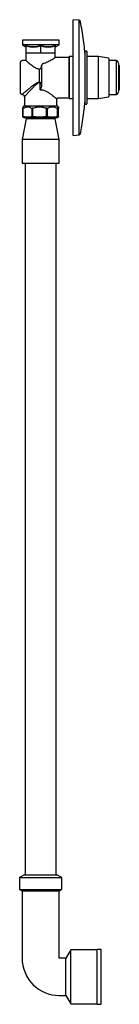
# Model space of a CAD drawing. Header units: millimetres. Extents: x 3807.36 to 3807.46, y 2078.51 to 2079.52.
import ezdxf

# ---------------------------------------------------------------- set-up
doc = ezdxf.new("R2010")
doc.units = ezdxf.units.MM
doc.layers.add('SANINDUSA', color=3, linetype='Continuous')

msp = doc.modelspace()

# ---------------------------------------------------------------- linework, layer by layer
at = {"layer": 'SANINDUSA'}
for p, q in [((3807.4191, 2079.5145), (3807.4132, 2079.515)), ((3807.4132, 2079.515), (3807.4132, 2079.515)), ((3807.4132, 2079.397), (3807.4132, 2079.515)), ((3807.4191, 2079.4558), (3807.4191, 2079.5145)), ((3807.3611, 2079.4943), (3807.3611, 2079.4893)), ((3807.3798, 2079.4943), (3807.3611, 2079.4943)), ((3807.3611, 2079.4893), (3807.3646, 2079.4873)), ((3807.3986, 2079.4893), (3807.3611, 2079.4893)), ((3807.3646, 2079.4873), (3807.3646, 2079.4874)), ((3807.3648, 2079.4881), (3807.3648, 2079.4813)), ((3807.3986, 2079.4943), (3807.3798, 2079.4943)), ((3807.3798, 2079.4881), (3807.3798, 2079.4813)), ((3807.3948, 2079.4813), (3807.3948, 2079.4881)), ((3807.3948, 2079.487), (3807.3951, 2079.4873)), ((3807.3951, 2079.4873), (3807.3986, 2079.4893)), ((3807.3986, 2079.4893), (3807.3986, 2079.4943)), ((3807.3648, 2079.4813), (3807.3648, 2079.4733)), ((3807.3648, 2079.4813), (3807.3723, 2079.4813)), ((3807.3723, 2079.4813), (3807.3798, 2079.4813)), ((3807.3798, 2079.4813), (3807.3873, 2079.4813)), ((3807.3873, 2079.4813), (3807.3948, 2079.4813)), ((3807.3948, 2079.4765), (3807.3948, 2079.4813)), ((3807.4132, 2079.4775), (3807.4088, 2079.4775)), ((3807.4088, 2079.4775), (3807.4088, 2079.4535)), ((3807.4269, 2079.483), (3807.4252, 2079.483)), ((3807.4252, 2079.429), (3807.4252, 2079.483)), ((3807.4387, 2079.4775), (3807.4272, 2079.4775)), ((3807.4492, 2079.4757), (3807.4389, 2079.4775)), ((3807.4389, 2079.4346), (3807.4389, 2079.4775)), ((3807.3648, 2079.4733), (3807.3613, 2079.4733)), ((3807.3808, 2079.4682), (3807.3808, 2079.4488)), ((3807.4088, 2079.4765), (3807.3948, 2079.4765)), ((3807.4088, 2079.4355), (3807.4088, 2079.4765)), ((3807.4088, 2079.4717), (3807.4088, 2079.4355)), ((3807.4088, 2079.4425), (3807.4088, 2079.4695)), ((3807.4575, 2079.4733), (3807.4498, 2079.4733)), ((3807.4575, 2079.454), (3807.4575, 2079.4733)), ((3807.4597, 2079.4704), (3807.4584, 2079.4728)), ((3807.4597, 2079.4703), (3807.4597, 2079.4704)), ((3807.3783, 2079.4647), (3807.3783, 2079.4515)), ((3807.3783, 2079.4515), (3807.379, 2079.4513)), ((3807.3783, 2079.4515), (3807.3787, 2079.4509)), ((3807.3793, 2079.4436), (3807.3793, 2079.4482)), ((3807.3807, 2079.4482), (3807.3808, 2079.4488)), ((3807.4088, 2079.4535), (3807.4088, 2079.4345)), ((3807.4191, 2079.3976), (3807.4191, 2079.4558)), ((3807.4575, 2079.4388), (3807.4575, 2079.454)), ((3807.3588, 2079.4417), (3807.3588, 2079.4413)), ((3807.3613, 2079.4393), (3807.361, 2079.4388)), ((3807.3801, 2079.4452), (3807.3793, 2079.4436)), ((3807.4498, 2079.4388), (3807.4575, 2079.4388)), ((3807.4584, 2079.4393), (3807.4597, 2079.4417)), ((3807.3624, 2079.4267), (3807.3618, 2079.4261)), ((3807.3632, 2079.4363), (3807.3632, 2079.4268)), ((3807.3964, 2079.4268), (3807.3964, 2079.434)), ((3807.3978, 2079.4261), (3807.3972, 2079.4267)), ((3807.3979, 2079.4355), (3807.4088, 2079.4355)), ((3807.4088, 2079.4345), (3807.4132, 2079.4345)), ((3807.4252, 2079.429), (3807.4269, 2079.429)), ((3807.4272, 2079.4345), (3807.4387, 2079.4345)), ((3807.4389, 2079.4346), (3807.4492, 2079.4364)), ((3807.3614, 2079.4247), (3807.3614, 2079.4166)), ((3807.3614, 2079.4166), (3807.3614, 2079.4166)), ((3807.3615, 2079.4165), (3807.3615, 2079.4165)), ((3807.3616, 2079.4247), (3807.3616, 2079.4166)), ((3807.3616, 2079.4166), (3807.3616, 2079.4166)), ((3807.3711, 2079.4248), (3807.371, 2079.4247)), ((3807.371, 2079.4166), (3807.371, 2079.4247)), ((3807.371, 2079.4166), (3807.3711, 2079.4166)), ((3807.3714, 2079.4248), (3807.3712, 2079.4248)), ((3807.3713, 2079.4165), (3807.3713, 2079.4165)), ((3807.3716, 2079.4247), (3807.3715, 2079.4248)), ((3807.3716, 2079.4166), (3807.3715, 2079.4166)), ((3807.3716, 2079.4247), (3807.3716, 2079.4166)), ((3807.3859, 2079.4248), (3807.3858, 2079.4247)), ((3807.3858, 2079.4166), (3807.3858, 2079.4247)), ((3807.3858, 2079.4166), (3807.3859, 2079.4166)), ((3807.3862, 2079.4248), (3807.386, 2079.4248)), ((3807.386, 2079.4165), (3807.3861, 2079.4165)), ((3807.3864, 2079.4247), (3807.3863, 2079.4248)), ((3807.3864, 2079.4166), (3807.3863, 2079.4166)), ((3807.3864, 2079.4247), (3807.3864, 2079.4166)), ((3807.3971, 2079.4248), (3807.3971, 2079.4247)), ((3807.3971, 2079.4166), (3807.3971, 2079.4247)), ((3807.3971, 2079.4166), (3807.3971, 2079.4166)), ((3807.3973, 2079.4248), (3807.3972, 2079.4248)), ((3807.3972, 2079.4165), (3807.3972, 2079.4165)), ((3807.3973, 2079.4247), (3807.3973, 2079.4248)), ((3807.3973, 2079.4247), (3807.3973, 2079.4166)), ((3807.3973, 2079.4166), (3807.3973, 2079.4166)), ((3807.3982, 2079.4166), (3807.3982, 2079.4247)), ((3807.3651, 2079.414), (3807.3608, 2079.3928)), ((3807.3618, 2079.4157), (3807.3634, 2079.4148)), ((3807.3942, 2079.414), (3807.3651, 2079.414)), ((3807.3945, 2079.414), (3807.3942, 2079.414)), ((3807.3988, 2079.3928), (3807.3945, 2079.414)), ((3807.3962, 2079.4148), (3807.3978, 2079.4158)), ((3807.4132, 2079.397), (3807.4191, 2079.3976)), ((3807.3608, 2079.3928), (3807.3608, 2079.3688)), ((3807.376, 2079.3928), (3807.3608, 2079.3928)), ((3807.3988, 2079.3928), (3807.376, 2079.3928)), ((3807.3988, 2079.3688), (3807.3988, 2079.3928)), ((3807.3608, 2079.3688), (3807.376, 2079.3688)), ((3807.3638, 2079.3688), (3807.3638, 2078.6428)), ((3807.376, 2079.3688), (3807.3988, 2079.3688)), ((3807.3958, 2078.6428), (3807.3958, 2079.3688)), ((3807.3633, 2078.6428), (3807.3583, 2078.6399)), ((3807.3583, 2078.6399), (3807.3583, 2078.6278)), ((3807.3583, 2078.6399), (3807.4013, 2078.6399)), ((3807.3633, 2078.6428), (3807.3798, 2078.6428)), ((3807.3798, 2078.6428), (3807.3963, 2078.6428)), ((3807.4013, 2078.6399), (3807.3963, 2078.6428)), ((3807.4013, 2078.6278), (3807.4013, 2078.6399)), ((3807.3583, 2078.6278), (3807.4013, 2078.6278)), ((3807.3588, 2078.6278), (3807.3608, 2078.6266)), ((3807.3608, 2078.6266), (3807.3608, 2078.5578)), ((3807.3608, 2078.6266), (3807.3988, 2078.6266)), ((3807.3988, 2078.6266), (3807.4008, 2078.6278)), ((3807.3988, 2078.5578), (3807.3988, 2078.6266)), ((3807.4107, 2078.5662), (3807.4057, 2078.5577)), ((3807.4377, 2078.5662), (3807.4107, 2078.5662)), ((3807.4107, 2078.5112), (3807.4107, 2078.5662)), ((3807.4417, 2078.5667), (3807.4377, 2078.5667)), ((3807.4377, 2078.5107), (3807.4377, 2078.5667)), ((3807.4417, 2078.5107), (3807.4417, 2078.5667)), ((3807.4057, 2078.5577), (3807.3989, 2078.5577)), ((3807.4057, 2078.5197), (3807.4057, 2078.5577)), ((3807.3989, 2078.5197), (3807.4057, 2078.5197)), ((3807.4057, 2078.5197), (3807.4107, 2078.5112)), ((3807.4107, 2078.5112), (3807.4377, 2078.5112)), ((3807.4377, 2078.5107), (3807.4417, 2078.5107))]:
    msp.add_line(p, q, dxfattribs=at)
for centre, radius, start, end in [((3807.419, 2079.513), 0.0015, 11.5108, 85), ((3807.4269, 2079.4828), 0.00025, 0, 90), ((3807.4387, 2079.4765), 0.001, 80, 90), ((3807.3613, 2079.4708), 0.0025, 90, 180), ((3807.4491, 2079.475), 0.00075, 0, 80), ((3807.4575, 2079.4723), 0.001, 30, 90), ((3807.4593, 2079.4702), 0.0005, 0, 30), ((3807.4598, 2079.468), 0.0005, 0, 90), ((3807.4491, 2079.4371), 0.00075, 280, 0), ((3807.4575, 2079.4398), 0.001, 270, 330), ((3807.4593, 2079.4419), 0.0005, 330, 0), ((3807.4598, 2079.444), 0.0005, 270, 0), ((3807.3625, 2079.4266), 0.00015, 90, 135), ((3807.3971, 2079.4266), 0.00015, 45, 90), ((3807.4269, 2079.4293), 0.00025, 270, 0), ((3807.4387, 2079.4355), 0.001, 270, 280), ((3807.3635, 2079.4149), 0.00015, 240, 270), ((3807.3661, 2079.4138), 0.001, 90, 168.4399), ((3807.3935, 2079.4138), 0.001, 11.5601, 90), ((3807.3961, 2079.4149), 0.00015, 270, 300), ((3807.419, 2079.399), 0.0015, 275, 348.4892), ((3807.3989, 2078.5578), 0.0381, 180, 270), ((3807.3989, 2078.5578), 0.0001, 180, 270)]:
    msp.add_arc(centre, radius, start, end, dxfattribs=at)
for points, knots in [([(3807.4252, 2079.48), (3807.4251, 2079.4808), (3807.4248, 2079.4848), (3807.424, 2079.4919), (3807.4227, 2079.5013), (3807.4214, 2079.5084), (3807.4206, 2079.5124), (3807.4204, 2079.5132)], [0, 0, 0, 0, 0.073297, 0.356292, 0.639307, 0.922341, 1, 1, 1, 1]), ([(3807.3798, 2079.4887), (3807.3786, 2079.4883), (3807.3761, 2079.4875), (3807.3722, 2079.4871), (3807.3683, 2079.4875), (3807.3658, 2079.4883), (3807.3645, 2079.4887)], [0, 0, 0, 0, 0.2505715, 0.5000003, 0.7494158, 1, 1, 1, 1]), ([(3807.3645, 2079.4887), (3807.3646, 2079.4886), (3807.3646, 2079.4886), (3807.3647, 2079.4884), (3807.3648, 2079.4883), (3807.3648, 2079.4882), (3807.3648, 2079.4881)], [0, 0, 0, 0, 0.291686, 0.501629, 0.767574, 1, 1, 1, 1]), ([(3807.3645, 2079.4887), (3807.3645, 2079.4883), (3807.3645, 2079.4875), (3807.3646, 2079.4873), (3807.3646, 2079.4873)], [0, 0, 0, 0, 0.501143, 1, 1, 1, 1]), ([(3807.3798, 2079.4881), (3807.3786, 2079.4878), (3807.3761, 2079.4871), (3807.3723, 2079.4867), (3807.3685, 2079.4871), (3807.366, 2079.4878), (3807.3648, 2079.4881)], [0, 0, 0, 0, 0.250115, 0.499999, 0.749876, 1, 1, 1, 1]), ([(3807.3951, 2079.4887), (3807.3938, 2079.4883), (3807.3913, 2079.4875), (3807.3874, 2079.4871), (3807.3836, 2079.4875), (3807.3811, 2079.4883), (3807.3798, 2079.4887)], [0, 0, 0, 0, 0.250571, 0.499999, 0.749415, 1, 1, 1, 1]), ([(3807.3798, 2079.4887), (3807.3798, 2079.4886), (3807.3798, 2079.4886), (3807.3798, 2079.4884), (3807.3798, 2079.4883), (3807.3798, 2079.4882), (3807.3798, 2079.4881)], [0, 0, 0, 0, 0.291697, 0.50164, 0.767579, 1, 1, 1, 1]), ([(3807.3948, 2079.4881), (3807.3936, 2079.4878), (3807.3911, 2079.4871), (3807.3873, 2079.4867), (3807.3835, 2079.4871), (3807.381, 2079.4878), (3807.3798, 2079.4881)], [0, 0, 0, 0, 0.250115, 0.499999, 0.749876, 1, 1, 1, 1]), ([(3807.3948, 2079.4881), (3807.3948, 2079.4882), (3807.3948, 2079.4883), (3807.3949, 2079.4884), (3807.395, 2079.4886), (3807.395, 2079.4886), (3807.3951, 2079.4887)], [0, 0, 0, 0, 0.250504, 0.49837, 0.708313, 1, 1, 1, 1]), ([(3807.3951, 2079.4873), (3807.3951, 2079.4873), (3807.3951, 2079.4875), (3807.3951, 2079.4883), (3807.3951, 2079.4887)], [0, 0, 0, 0, 0.4988313, 1, 1, 1, 1]), ([(3807.4272, 2079.4828), (3807.4272, 2079.4827), (3807.4272, 2079.4827), (3807.4272, 2079.482), (3807.4272, 2079.481), (3807.4272, 2079.4798), (3807.4272, 2079.4779), (3807.4272, 2079.4756), (3807.4272, 2079.4729), (3807.4272, 2079.4706), (3807.4272, 2079.4683), (3807.4272, 2079.4651), (3807.4272, 2079.4609), (3807.4272, 2079.4576), (3807.4272, 2079.4559)], [0, 0, 0, 0, 0.0776534, 0.1577207, 0.2400414, 0.3043872, 0.3687452, 0.5000118, 0.5657266, 0.6314542, 0.6957998, 0.760158, 0.8835662, 1, 1, 1, 1]), ([(3807.3588, 2079.4708), (3807.3588, 2079.4707), (3807.3588, 2079.4707), (3807.3588, 2079.47), (3807.3588, 2079.4688), (3807.3588, 2079.4672), (3807.3588, 2079.4651), (3807.3588, 2079.4628), (3807.3588, 2079.4604), (3807.3588, 2079.4579), (3807.3588, 2079.4553), (3807.3588, 2079.4527), (3807.3588, 2079.4501), (3807.3588, 2079.4477), (3807.3588, 2079.4455), (3807.3588, 2079.4438), (3807.3588, 2079.4425), (3807.3588, 2079.442), (3807.3588, 2079.4417)], [0, 0, 0, 0, 0.0589044, 0.1207861, 0.1848251, 0.25, 0.3151748, 0.379214, 0.4410957, 0.5, 0.5589042, 0.620786, 0.684825, 0.7499999, 0.8151749, 0.8792138, 0.9410956, 1, 1, 1, 1]), ([(3807.3648, 2079.4733), (3807.3648, 2079.4733), (3807.3648, 2079.4733), (3807.3654, 2079.4727), (3807.3669, 2079.4715), (3807.3687, 2079.47), (3807.3706, 2079.4685), (3807.3728, 2079.467), (3807.3753, 2079.4655), (3807.3773, 2079.465), (3807.3783, 2079.4647)], [0, 0, 0, 0, 0.0385409, 0.2004888, 0.3672236, 0.489771, 0.6158318, 0.7411132, 0.8696695, 1, 1, 1, 1]), ([(3807.3783, 2079.4647), (3807.3784, 2079.4647), (3807.3787, 2079.4647), (3807.3791, 2079.4648), (3807.3795, 2079.4651), (3807.3801, 2079.4658), (3807.3805, 2079.4669), (3807.3807, 2079.4678), (3807.3808, 2079.4682)], [0, 0, 0, 0, 0.080036, 0.159934, 0.282514, 0.389031, 0.740523, 1, 1, 1, 1]), ([(3807.3822, 2079.4702), (3807.3821, 2079.4702), (3807.3818, 2079.4701), (3807.3813, 2079.4697), (3807.3809, 2079.4691), (3807.3808, 2079.4685), (3807.3808, 2079.4682)], [0, 0, 0, 0, 0.177861, 0.354497, 0.627427, 1, 1, 1, 1]), ([(3807.3948, 2079.4765), (3807.3948, 2079.4765), (3807.3949, 2079.4766), (3807.3946, 2079.4764), (3807.3936, 2079.4757), (3807.3917, 2079.4744), (3807.3896, 2079.4731), (3807.3877, 2079.4721), (3807.3857, 2079.4712), (3807.3839, 2079.4705), (3807.3827, 2079.4703), (3807.3822, 2079.4702)], [0, 0, 0, 0, 0.006166, 0.106443, 0.291068, 0.490303, 0.607158, 0.726616, 0.831701, 0.939332, 1, 1, 1, 1]), ([(3807.4498, 2079.4372), (3807.4498, 2079.4372), (3807.4498, 2079.4371), (3807.4498, 2079.4377), (3807.4498, 2079.439), (3807.4498, 2079.4411), (3807.4498, 2079.4438), (3807.4498, 2079.4469), (3807.4498, 2079.4503), (3807.4498, 2079.4538), (3807.4498, 2079.4573), (3807.4498, 2079.461), (3807.4498, 2079.4645), (3807.4498, 2079.4678), (3807.4498, 2079.4706), (3807.4498, 2079.4728), (3807.4498, 2079.4742), (3807.4498, 2079.4749), (3807.4498, 2079.4749), (3807.4498, 2079.4749)], [0, 0, 0, 0, 0.020516, 0.082264, 0.146579, 0.212258, 0.277938, 0.342253, 0.404, 0.462258, 0.520516, 0.582264, 0.646579, 0.712258, 0.777938, 0.842252, 0.904, 0.962258, 1, 1, 1, 1]), ([(3807.4598, 2079.442), (3807.4598, 2079.442), (3807.4598, 2079.4419), (3807.4598, 2079.4423), (3807.4598, 2079.4433), (3807.4598, 2079.4449), (3807.4598, 2079.4469), (3807.4598, 2079.4493), (3807.4598, 2079.4518), (3807.4598, 2079.4544), (3807.4598, 2079.457), (3807.4598, 2079.4597), (3807.4598, 2079.4624), (3807.4598, 2079.4648), (3807.4598, 2079.4669), (3807.4598, 2079.4685), (3807.4598, 2079.4696), (3807.4598, 2079.4701), (3807.4598, 2079.4701), (3807.4598, 2079.4701)], [0, 0, 0, 0, 0.020516, 0.082264, 0.146579, 0.212258, 0.277938, 0.342252, 0.404, 0.462258, 0.520516, 0.582264, 0.646578, 0.712258, 0.777938, 0.842252, 0.904, 0.962258, 1, 1, 1, 1]), ([(3807.4603, 2079.4441), (3807.4603, 2079.4441), (3807.4603, 2079.444), (3807.4603, 2079.4444), (3807.4603, 2079.4452), (3807.4603, 2079.4465), (3807.4603, 2079.4483), (3807.4603, 2079.4503), (3807.4603, 2079.4524), (3807.4603, 2079.4546), (3807.4603, 2079.4569), (3807.4603, 2079.4592), (3807.4603, 2079.4614), (3807.4603, 2079.4635), (3807.4603, 2079.4653), (3807.4603, 2079.4667), (3807.4603, 2079.4675), (3807.4603, 2079.468), (3807.4603, 2079.468), (3807.4603, 2079.468)], [0, 0, 0, 0, 0.020516, 0.082264, 0.146579, 0.212258, 0.277938, 0.342253, 0.404, 0.462258, 0.520516, 0.582264, 0.646578, 0.712258, 0.777938, 0.842252, 0.904, 0.962258, 1, 1, 1, 1]), ([(3807.3613, 2079.4393), (3807.3616, 2079.4396), (3807.3621, 2079.44), (3807.3631, 2079.4408), (3807.3642, 2079.4417), (3807.3657, 2079.443), (3807.3676, 2079.4445), (3807.3694, 2079.446), (3807.3709, 2079.4472), (3807.3725, 2079.4483), (3807.3739, 2079.4493), (3807.3753, 2079.4502), (3807.3767, 2079.451), (3807.3778, 2079.4514), (3807.3783, 2079.4515)], [0, 0, 0, 0, 0.115372, 0.176882, 0.241297, 0.359611, 0.488161, 0.571733, 0.656075, 0.740756, 0.804821, 0.869286, 0.934226, 1, 1, 1, 1]), ([(3807.3787, 2079.4509), (3807.3784, 2079.4508), (3807.3778, 2079.4506), (3807.3765, 2079.4499), (3807.3748, 2079.4486), (3807.3729, 2079.4467), (3807.3712, 2079.445), (3807.3696, 2079.4433), (3807.3681, 2079.4417), (3807.3668, 2079.4403), (3807.3656, 2079.439), (3807.3647, 2079.4379), (3807.364, 2079.4372), (3807.3634, 2079.4365), (3807.3633, 2079.4364), (3807.3632, 2079.4363)], [0, 0, 0, 0, 0.030267, 0.060736, 0.153328, 0.251992, 0.337416, 0.425243, 0.507162, 0.593112, 0.676007, 0.757024, 0.819912, 0.879597, 1, 1, 1, 1]), ([(3807.379, 2079.4513), (3807.3789, 2079.4513), (3807.3788, 2079.4511), (3807.3787, 2079.451), (3807.3787, 2079.4509)], [0, 0, 0, 0, 0.559848, 1, 1, 1, 1]), ([(3807.3793, 2079.4482), (3807.3793, 2079.4487), (3807.3793, 2079.4494), (3807.3791, 2079.4502), (3807.3789, 2079.4507), (3807.3788, 2079.4509), (3807.3787, 2079.4509)], [0, 0, 0, 0, 0.5029463, 0.7550701, 0.8805607, 1, 1, 1, 1]), ([(3807.379, 2079.4513), (3807.3792, 2079.4513), (3807.3795, 2079.4511), (3807.3799, 2079.4507), (3807.3803, 2079.4502), (3807.3806, 2079.4496), (3807.3807, 2079.4491), (3807.3807, 2079.4489), (3807.3808, 2079.4488)], [0, 0, 0, 0, 0.161636, 0.296247, 0.538154, 0.769279, 0.919742, 1, 1, 1, 1]), ([(3807.3807, 2079.4482), (3807.3807, 2079.4476), (3807.3806, 2079.4466), (3807.3803, 2079.4457), (3807.3801, 2079.4452)], [0, 0, 0, 0, 0.526918, 1, 1, 1, 1]), ([(3807.4272, 2079.4559), (3807.4272, 2079.4549), (3807.4272, 2079.4527), (3807.4272, 2079.4493), (3807.4272, 2079.4463), (3807.4272, 2079.4436), (3807.4272, 2079.4405), (3807.4272, 2079.4376), (3807.4272, 2079.4352), (3807.4272, 2079.4336), (3807.4272, 2079.4322), (3807.4272, 2079.4308), (3807.4272, 2079.4295), (3807.4272, 2079.4294), (3807.4272, 2079.4293)], [0, 0, 0, 0, 0.077833, 0.158069, 0.240572, 0.305059, 0.36956, 0.501116, 0.566976, 0.632849, 0.697337, 0.761837, 0.885518, 1, 1, 1, 1]), ([(3807.3588, 2079.4413), (3807.3588, 2079.4411), (3807.3588, 2079.4408), (3807.359, 2079.4401), (3807.3594, 2079.4395), (3807.3601, 2079.439), (3807.3607, 2079.4388), (3807.361, 2079.4388)], [0, 0, 0, 0, 0.1503079, 0.3188609, 0.5221888, 0.7538311, 1, 1, 1, 1]), ([(3807.3606, 2079.4388), (3807.361, 2079.4388), (3807.3616, 2079.4387), (3807.3625, 2079.4381), (3807.3631, 2079.4373), (3807.3631, 2079.4366), (3807.3632, 2079.4363)], [0, 0, 0, 0, 0.250052, 0.500001, 0.749956, 1, 1, 1, 1]), ([(3807.3793, 2079.4436), (3807.3799, 2079.4436), (3807.3811, 2079.4435), (3807.3828, 2079.4432), (3807.3845, 2079.4426), (3807.3859, 2079.4419), (3807.3872, 2079.4412), (3807.3882, 2079.4406), (3807.3893, 2079.4398), (3807.3903, 2079.4391), (3807.3915, 2079.4382), (3807.3928, 2079.4372), (3807.394, 2079.4361), (3807.395, 2079.4353), (3807.3956, 2079.4347), (3807.3961, 2079.4343), (3807.3964, 2079.4341), (3807.3964, 2079.4341), (3807.3964, 2079.434)], [0, 0, 0, 0, 0.060045, 0.123499, 0.181911, 0.248444, 0.297707, 0.346665, 0.391869, 0.45274, 0.500756, 0.589189, 0.670472, 0.752538, 0.816286, 0.876671, 0.93866, 1, 1, 1, 1]), ([(3807.3971, 2079.4268), (3807.3971, 2079.4268), (3807.3971, 2079.4268), (3807.3967, 2079.4268), (3807.3956, 2079.4268), (3807.3938, 2079.4268), (3807.3913, 2079.4268), (3807.3889, 2079.4268), (3807.3868, 2079.4268), (3807.3847, 2079.4268), (3807.382, 2079.4268), (3807.3787, 2079.4268), (3807.3755, 2079.4268), (3807.3724, 2079.4268), (3807.3694, 2079.4268), (3807.3667, 2079.4268), (3807.365, 2079.4268), (3807.3639, 2079.4268), (3807.3631, 2079.4268), (3807.3626, 2079.4268), (3807.3626, 2079.4268), (3807.3625, 2079.4268)], [0, 0, 0, 0, 0.019728, 0.077977, 0.139714, 0.204018, 0.269687, 0.335356, 0.367544, 0.399742, 0.46148, 0.519728, 0.577977, 0.639714, 0.704018, 0.769687, 0.835356, 0.867544, 0.899743, 0.96148, 1, 1, 1, 1]), ([(3807.3964, 2079.434), (3807.3965, 2079.4342), (3807.3965, 2079.4346), (3807.3969, 2079.4351), (3807.3974, 2079.4355), (3807.3978, 2079.4355), (3807.398, 2079.4355)], [0, 0, 0, 0, 0.250174, 0.499979, 0.749829, 1, 1, 1, 1]), ([(3807.4204, 2079.3988), (3807.4209, 2079.4014), (3807.4221, 2079.4071), (3807.4234, 2079.416), (3807.4245, 2079.4245), (3807.425, 2079.4299), (3807.4252, 2079.4321)], [0, 0, 0, 0, 0.235418, 0.517773, 0.800167, 1, 1, 1, 1]), ([(3807.3618, 2079.4261), (3807.3616, 2079.4259), (3807.3616, 2079.4256), (3807.3615, 2079.4252), (3807.3614, 2079.4247)], [0, 0, 0, 0, 0.123146, 1, 1, 1, 1]), ([(3807.3615, 2079.4165), (3807.3614, 2079.4165), (3807.3614, 2079.4165), (3807.3614, 2079.4166), (3807.3614, 2079.4166)], [0, 0, 0, 0, 0.786275, 1, 1, 1, 1]), ([(3807.3618, 2079.4157), (3807.3617, 2079.4159), (3807.3616, 2079.4161), (3807.3615, 2079.4163), (3807.3614, 2079.4166)], [0, 0, 0, 0, 0.168534, 1, 1, 1, 1]), ([(3807.3615, 2079.4165), (3807.3615, 2079.4165), (3807.3615, 2079.4165), (3807.3616, 2079.4166), (3807.3616, 2079.4166)], [0, 0, 0, 0, 0.766387, 1, 1, 1, 1]), ([(3807.3616, 2079.4247), (3807.3624, 2079.4251), (3807.3639, 2079.4259), (3807.3663, 2079.4262), (3807.3687, 2079.4259), (3807.3703, 2079.4251), (3807.371, 2079.4247)], [0, 0, 0, 0, 0.2501152, 0.5000006, 0.7498644, 1, 1, 1, 1]), ([(3807.3616, 2079.4166), (3807.3624, 2079.4164), (3807.3639, 2079.4159), (3807.3663, 2079.4158), (3807.3687, 2079.4159), (3807.3703, 2079.4164), (3807.371, 2079.4166)], [0, 0, 0, 0, 0.250076, 0.499999, 0.749922, 1, 1, 1, 1]), ([(3807.3712, 2079.4248), (3807.3712, 2079.4248), (3807.3711, 2079.4248), (3807.3711, 2079.4248), (3807.3711, 2079.4248)], [0, 0, 0, 0, 0.679317, 1, 1, 1, 1]), ([(3807.3713, 2079.4165), (3807.3712, 2079.4165), (3807.3711, 2079.4165), (3807.3711, 2079.4166), (3807.3711, 2079.4166)], [0, 0, 0, 0, 0.766443, 1, 1, 1, 1]), ([(3807.3713, 2079.4165), (3807.3714, 2079.4165), (3807.3714, 2079.4165), (3807.3715, 2079.4166), (3807.3715, 2079.4166)], [0, 0, 0, 0, 0.7864705, 1, 1, 1, 1]), ([(3807.3715, 2079.4248), (3807.3715, 2079.4248), (3807.3715, 2079.4248), (3807.3714, 2079.4248), (3807.3714, 2079.4248)], [0, 0, 0, 0, 0.486749, 1, 1, 1, 1]), ([(3807.3716, 2079.4247), (3807.3727, 2079.4251), (3807.375, 2079.4259), (3807.3787, 2079.4262), (3807.3823, 2079.4259), (3807.3847, 2079.4251), (3807.3858, 2079.4247)], [0, 0, 0, 0, 0.25017, 0.500004, 0.749781, 1, 1, 1, 1]), ([(3807.3716, 2079.4166), (3807.3727, 2079.4164), (3807.3751, 2079.4159), (3807.3787, 2079.4158), (3807.3823, 2079.4159), (3807.3846, 2079.4164), (3807.3858, 2079.4166)], [0, 0, 0, 0, 0.249946, 0.499999, 0.750028, 1, 1, 1, 1]), ([(3807.386, 2079.4248), (3807.386, 2079.4248), (3807.3859, 2079.4248), (3807.3859, 2079.4248), (3807.3859, 2079.4248)], [0, 0, 0, 0, 0.699036, 1, 1, 1, 1]), ([(3807.386, 2079.4165), (3807.386, 2079.4165), (3807.3859, 2079.4165), (3807.3859, 2079.4166), (3807.3859, 2079.4166)], [0, 0, 0, 0, 0.786326, 1, 1, 1, 1]), ([(3807.3861, 2079.4165), (3807.3862, 2079.4165), (3807.3863, 2079.4165), (3807.3863, 2079.4166), (3807.3863, 2079.4166)], [0, 0, 0, 0, 0.76641, 1, 1, 1, 1]), ([(3807.3863, 2079.4248), (3807.3863, 2079.4248), (3807.3863, 2079.4248), (3807.3862, 2079.4248), (3807.3862, 2079.4248)], [0, 0, 0, 0, 0.469959, 1, 1, 1, 1]), ([(3807.3864, 2079.4247), (3807.3872, 2079.4251), (3807.389, 2079.4259), (3807.3917, 2079.4262), (3807.3945, 2079.4259), (3807.3962, 2079.4251), (3807.3971, 2079.4247)], [0, 0, 0, 0, 0.2501158, 0.5000012, 0.749865, 1, 1, 1, 1]), ([(3807.3864, 2079.4166), (3807.3873, 2079.4164), (3807.389, 2079.4159), (3807.3917, 2079.4158), (3807.3944, 2079.4159), (3807.3962, 2079.4164), (3807.3971, 2079.4166)], [0, 0, 0, 0, 0.250077, 0.5, 0.749922, 1, 1, 1, 1]), ([(3807.3972, 2079.4248), (3807.3971, 2079.4248), (3807.3971, 2079.4248), (3807.3971, 2079.4248), (3807.3971, 2079.4248)], [0, 0, 0, 0, 0.679244, 1, 1, 1, 1]), ([(3807.3972, 2079.4165), (3807.3972, 2079.4165), (3807.3971, 2079.4165), (3807.3971, 2079.4166), (3807.3971, 2079.4166)], [0, 0, 0, 0, 0.766411, 1, 1, 1, 1]), ([(3807.3972, 2079.4165), (3807.3973, 2079.4165), (3807.3973, 2079.4165), (3807.3973, 2079.4166), (3807.3973, 2079.4166)], [0, 0, 0, 0, 0.786364, 1, 1, 1, 1]), ([(3807.3973, 2079.4247), (3807.3974, 2079.4251), (3807.3975, 2079.4258), (3807.3977, 2079.4262), (3807.3978, 2079.426), (3807.3978, 2079.426)], [0, 0, 0, 0, 0.435552, 0.870513, 1, 1, 1, 1]), ([(3807.3973, 2079.4248), (3807.3973, 2079.4248), (3807.3973, 2079.4248), (3807.3973, 2079.4248), (3807.3973, 2079.4248)], [0, 0, 0, 0, 0.486916, 1, 1, 1, 1]), ([(3807.3973, 2079.4166), (3807.3974, 2079.4164), (3807.3975, 2079.416), (3807.3977, 2079.4157), (3807.3978, 2079.4159), (3807.3978, 2079.4159)], [0, 0, 0, 0, 0.433262, 0.866707, 1, 1, 1, 1]), ([(3807.3978, 2079.4261), (3807.3979, 2079.4261), (3807.3979, 2079.4261), (3807.398, 2079.4258), (3807.398, 2079.4258)], [0, 0, 0, 0, 0.944699, 1, 1, 1, 1]), ([(3807.3978, 2079.426), (3807.3979, 2079.4259), (3807.398, 2079.4258), (3807.3981, 2079.4251), (3807.3982, 2079.4247)], [0, 0, 0, 0, 0.4121138, 1, 1, 1, 1]), ([(3807.3978, 2079.4159), (3807.3979, 2079.4159), (3807.398, 2079.416), (3807.3981, 2079.4164), (3807.3982, 2079.4166)], [0, 0, 0, 0, 0.409191, 1, 1, 1, 1]), ([(3807.3961, 2079.4148), (3807.3961, 2079.4148), (3807.3962, 2079.4148), (3807.3957, 2079.4148), (3807.3947, 2079.4148), (3807.393, 2079.4148), (3807.3907, 2079.4148), (3807.388, 2079.4148), (3807.3849, 2079.4148), (3807.3818, 2079.4148), (3807.3788, 2079.4148), (3807.3758, 2079.4148), (3807.3728, 2079.4148), (3807.3699, 2079.4148), (3807.3675, 2079.4148), (3807.3655, 2079.4148), (3807.3642, 2079.4148), (3807.3635, 2079.4148), (3807.3635, 2079.4148), (3807.3635, 2079.4148)], [0, 0, 0, 0, 0.019731, 0.07799, 0.139737, 0.204052, 0.269732, 0.335411, 0.399726, 0.461474, 0.519732, 0.57799, 0.639737, 0.704052, 0.769732, 0.835411, 0.899726, 0.961473, 1, 1, 1, 1]), ([(3807.3981, 2079.4162), (3807.398, 2079.416), (3807.3979, 2079.4158), (3807.3978, 2079.4158), (3807.3978, 2079.4158)], [0, 0, 0, 0, 0.157762, 1, 1, 1, 1])]:
    msp.add_open_spline(points, degree=3, knots=knots, dxfattribs=at)

doc.saveas('drawing.dxf')
